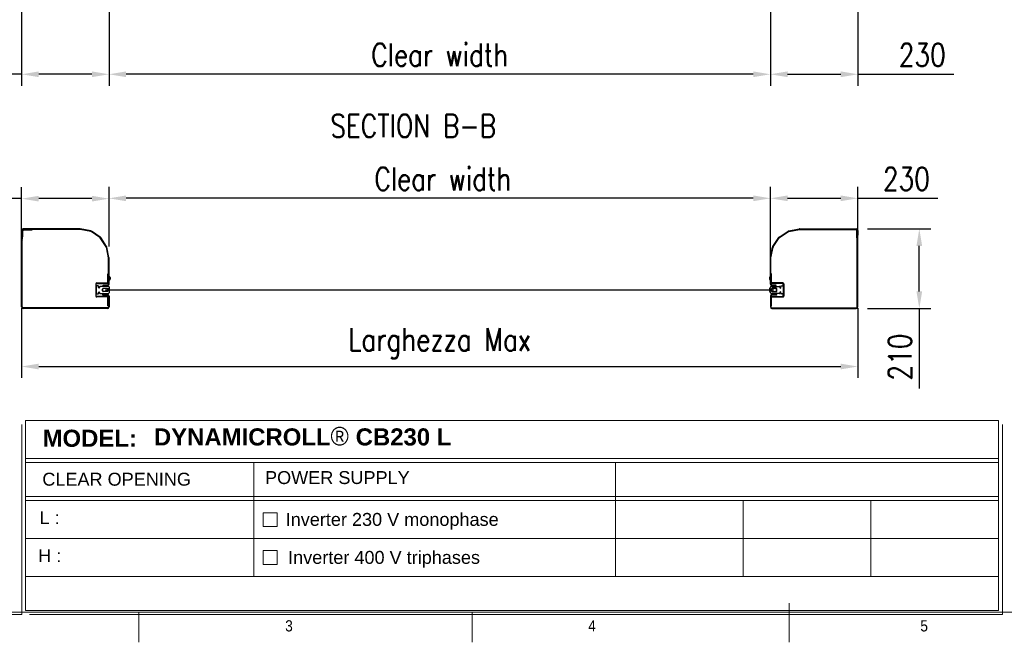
# Model space of a CAD drawing. Header units: inches. Extents: x 0 to 13926, y -6 to 5002.
# Tile 6 of 8: x 8461 to 11051, y 200 to 1839. Entities that reach past the tile are written whole.
import ezdxf

# ---------------------------------------------------------------- set-up
doc = ezdxf.new("R2010")
doc.units = ezdxf.units.IN
doc.header["$MEASUREMENT"] = 0
doc.layers.add('FORMAT', color=7, linetype='Continuous')
doc.styles.add('Compilazione 1', font='romans.shx', dxfattribs={"width": 0.75, "height": 480})
doc.styles.add('NYIP', font='romans.shx', dxfattribs={"width": 0.8})
doc.styles.add('SLDTEXTSTYLE0', font='GOTHIC.TTF', dxfattribs={"width": 0.913})
doc.styles.get("Standard").update_dxf_attribs({"font": 'arial.ttf'})
doc.dimstyles.new('STANDARD35', dxfattribs={"dimscale": 35, "dimtxt": 2, "dimasz": 1.5, "dimexe": 1, "dimexo": 1, "dimgap": 0.7, "dimtad": 1, "dimdec": 0, "dimdsep": 46, "dimtxsty": 'NYIP', "dimcen": 0, "dimclrd": 1, "dimclre": 1, "dimclrt": 2, "dimadec": 0, "dimazin": 0, "dimtfac": 1, "dimtdec": 0, "dimtix": 1, "dimtmove": 0, "dimatfit": 3, "dimfxl": 0, "dimtvp": 1, "dimtolj": 1, "dimtzin": 0, "dimarcsym": 0})

# ---------------------------------------------------------------- blocks, each defined once
blk = doc.blocks.new('A$C7C9C4F3F')
at = {"layer": 'FORMAT', "color": 7, "lineweight": 5}
for p, q in [((199.3, 199.3), (16199.3, 199.3)), ((4017.9, 199.3), (4017.9, 0)), ((6210.3, 0), (6210.3, 199.3)), ((8295, 0), (8295, 258.3))]:
    blk.add_line(p, q, dxfattribs=at)
at = {"color": 7, "lineweight": 5, "char_height": 73.8, "attachment_point": 1, "style": 'SLDTEXTSTYLE0'}
for s, insert in [('3', (4981.2, 145.3)), ('4', (6974.3, 145.3))]:
    blk.add_mtext(s, dxfattribs=dict(at, insert=insert))
at = {"layer": 'FORMAT', "color": 7, "lineweight": 5, "insert": (9158.6, 145.3), "char_height": 73.8, "attachment_point": 1, "style": 'SLDTEXTSTYLE0'}
blk.add_mtext('5', dxfattribs=at)
blk = doc.blocks.new('*D77')
at = {"color": 7, "lineweight": -2}
for p, q in [((8465.7, 1210), (8465.7, 1398.3)), ((8695.7, 1242.6), (8695.7, 1398.3)), ((8465.7, 1368.3), (8225.6, 1368.3)), ((8650.7, 1368.3), (8510.7, 1368.3))]:
    blk.add_line(p, q, dxfattribs=at)
at = {"color": 7}
for points in [[(8510.7, 1375.8), (8510.7, 1360.8), (8465.7, 1368.3)], [(8650.7, 1360.8), (8650.7, 1375.8), (8695.7, 1368.3)]]:
    blk.add_solid(points, dxfattribs=at)
at = {"layer": 'Defpoints', "color": 0}
for p in [(8465.7, 1368.3), (8695.7, 1212.6), (8465.7, 1180)]:
    blk.add_point(p, dxfattribs=at)
at = {"color": 7, "lineweight": 0, "insert": (8308.3, 1419.3), "char_height": 60, "attachment_point": 5, "style": 'NYIP'}
blk.add_mtext('\\A1;230', dxfattribs=at)
blk = doc.blocks.new('*D78')
at = {"color": 7, "lineweight": -2}
for p, q in [((8465.7, 1079.6), (8465.7, 896.4)), ((10665.7, 1079.6), (10665.7, 896.4)), ((8510.7, 926.4), (10620.7, 926.4))]:
    blk.add_line(p, q, dxfattribs=at)
at = {"color": 7}
for points in [[(8510.7, 933.9), (8510.7, 918.9), (8465.7, 926.4)], [(10620.7, 918.9), (10620.7, 933.9), (10665.7, 926.4)]]:
    blk.add_solid(points, dxfattribs=at)
at = {"layer": 'Defpoints', "color": 0}
for p in [(8465.7, 1109.6), (10665.7, 1109.6), (10665.7, 926.4)]:
    blk.add_point(p, dxfattribs=at)
at = {"color": 7, "lineweight": 0, "insert": (9565.7, 987.4), "char_height": 60, "attachment_point": 5, "style": 'NYIP'}
blk.add_mtext('\\A1;Larghezza Max ', dxfattribs=at)
blk = doc.blocks.new('*D79')
at = {"color": 7, "lineweight": -2}
for p, q in [((8695.7, 1242.2), (8695.7, 1399.2)), ((10435.7, 1200.1), (10435.7, 1399.2)), ((10390.7, 1369.2), (8740.7, 1369.2))]:
    blk.add_line(p, q, dxfattribs=at)
at = {"color": 7}
for points in [[(8740.7, 1376.7), (8740.7, 1361.7), (8695.7, 1369.2)], [(10390.7, 1361.7), (10390.7, 1376.7), (10435.7, 1369.2)]]:
    blk.add_solid(points, dxfattribs=at)
at = {"layer": 'Defpoints', "color": 0}
for p in [(8695.7, 1369.2), (8695.7, 1212.2), (10435.7, 1170.1)]:
    blk.add_point(p, dxfattribs=at)
at = {"color": 7, "lineweight": 0, "insert": (9574, 1420.2), "char_height": 60, "attachment_point": 5, "style": 'NYIP'}
blk.add_mtext('\\A1;Clear width^J', dxfattribs=at)
blk = doc.blocks.new('*D81')
at = {"color": 7, "lineweight": -2}
for p, q in [((10691.5, 1289), (10857.4, 1289)), ((10827.4, 1124), (10827.4, 1244)), ((10691.5, 1079), (10857.4, 1079)), ((10827.4, 1079), (10827.4, 868.6))]:
    blk.add_line(p, q, dxfattribs=at)
at = {"color": 7}
for points in [[(10834.9, 1244), (10819.9, 1244), (10827.4, 1289)], [(10819.9, 1124), (10834.9, 1124), (10827.4, 1079)]]:
    blk.add_solid(points, dxfattribs=at)
at = {"layer": 'Defpoints', "color": 0}
for p in [(10661.5, 1289), (10827.4, 1289), (10661.5, 1079)]:
    blk.add_point(p, dxfattribs=at)
at = {"color": 7, "lineweight": 0, "insert": (10776.4, 951.3), "char_height": 60, "attachment_point": 5, "rotation": 90, "style": 'NYIP'}
blk.add_mtext('\\A1;210', dxfattribs=at)
blk = doc.blocks.new('*D82')
at = {"color": 7, "lineweight": -2}
for p, q in [((10435.7, 1242.6), (10435.7, 1399.2)), ((10665.7, 1242.6), (10665.7, 1399.2)), ((10480.7, 1369.2), (10620.7, 1369.2)), ((10665.7, 1369.2), (10876.1, 1369.2))]:
    blk.add_line(p, q, dxfattribs=at)
at = {"color": 7}
for points in [[(10480.7, 1376.7), (10480.7, 1361.7), (10435.7, 1369.2)], [(10620.7, 1361.7), (10620.7, 1376.7), (10665.7, 1369.2)]]:
    blk.add_solid(points, dxfattribs=at)
at = {"layer": 'Defpoints', "color": 0}
for p in [(10665.7, 1369.2), (10435.7, 1212.6), (10665.7, 1212.6)]:
    blk.add_point(p, dxfattribs=at)
at = {"color": 7, "lineweight": 0, "insert": (10793.4, 1420.2), "char_height": 60, "attachment_point": 5, "style": 'NYIP'}
blk.add_mtext('\\A1;230', dxfattribs=at)
blk = doc.blocks.new('*D83')
at = {"color": 7, "lineweight": -2}
for p, q in [((8695.7, 1859.4), (8695.7, 1665.7)), ((10435.7, 1859.4), (10435.7, 1665.7)), ((10390.7, 1695.7), (8740.7, 1695.7))]:
    blk.add_line(p, q, dxfattribs=at)
at = {"color": 7}
for points in [[(8740.7, 1703.2), (8740.7, 1688.2), (8695.7, 1695.7)], [(10390.7, 1688.2), (10390.7, 1703.2), (10435.7, 1695.7)]]:
    blk.add_solid(points, dxfattribs=at)
at = {"layer": 'Defpoints', "color": 0}
for p in [(8695.7, 1889.4), (10435.7, 1889.4), (8695.7, 1695.7)]:
    blk.add_point(p, dxfattribs=at)
at = {"color": 7, "lineweight": 0, "insert": (9565.7, 1746.7), "char_height": 60, "attachment_point": 5, "style": 'NYIP'}
blk.add_mtext('\\A1;Clear width', dxfattribs=at)
blk = doc.blocks.new('*D84')
at = {"color": 7, "lineweight": -2}
for p, q in [((10435.7, 1859.4), (10435.7, 1665.7)), ((10665.7, 1859.4), (10665.7, 1665.7)), ((10480.7, 1695.7), (10620.7, 1695.7)), ((10665.7, 1695.7), (10917.9, 1695.7))]:
    blk.add_line(p, q, dxfattribs=at)
at = {"color": 7}
for points in [[(10480.7, 1703.2), (10480.7, 1688.2), (10435.7, 1695.7)], [(10620.7, 1688.2), (10620.7, 1703.2), (10665.7, 1695.7)]]:
    blk.add_solid(points, dxfattribs=at)
at = {"layer": 'Defpoints', "color": 0}
for p in [(10435.7, 1889.4), (10665.7, 1889.4), (10665.7, 1695.7)]:
    blk.add_point(p, dxfattribs=at)
at = {"color": 7, "lineweight": 0, "insert": (10835.1, 1746.7), "char_height": 60, "attachment_point": 5, "style": 'NYIP'}
blk.add_mtext('\\A1;230', dxfattribs=at)
blk = doc.blocks.new('*D85')
at = {"color": 7, "lineweight": -2}
for p, q in [((8465.7, 1859.4), (8465.7, 1665.7)), ((8695.7, 1859.4), (8695.7, 1665.7)), ((8465.7, 1695.7), (8213.5, 1695.7)), ((8650.7, 1695.7), (8510.7, 1695.7))]:
    blk.add_line(p, q, dxfattribs=at)
at = {"color": 7}
for points in [[(8510.7, 1703.2), (8510.7, 1688.2), (8465.7, 1695.7)], [(8650.7, 1688.2), (8650.7, 1703.2), (8695.7, 1695.7)]]:
    blk.add_solid(points, dxfattribs=at)
at = {"layer": 'Defpoints', "color": 0}
for p in [(8465.7, 1889.4), (8695.7, 1889.4), (8465.7, 1695.7)]:
    blk.add_point(p, dxfattribs=at)
at = {"color": 7, "lineweight": 0, "insert": (8296.2, 1746.7), "char_height": 60, "attachment_point": 5, "style": 'NYIP'}
blk.add_mtext('\\A1;230', dxfattribs=at)
blk = doc.blocks.new('*D93')
at = {"color": 7, "lineweight": -2}
for p, q in [((8439.8, 1289), (8277.7, 1289)), ((8307.7, 1244), (8307.7, 1124)), ((8439.8, 1079), (8277.7, 1079)), ((8307.7, 1079), (8307.7, 868.6))]:
    blk.add_line(p, q, dxfattribs=at)
at = {"color": 7}
for points in [[(8315.2, 1244), (8300.2, 1244), (8307.7, 1289)], [(8300.2, 1124), (8315.2, 1124), (8307.7, 1079)]]:
    blk.add_solid(points, dxfattribs=at)
at = {"layer": 'Defpoints', "color": 0}
for p in [(8469.8, 1289), (8307.7, 1079), (8469.8, 1079)]:
    blk.add_point(p, dxfattribs=at)
at = {"color": 7, "lineweight": 0, "insert": (8256.7, 951.3), "char_height": 60, "attachment_point": 5, "rotation": 90, "style": 'NYIP'}
blk.add_mtext('\\A1;210', dxfattribs=at)

msp = doc.modelspace()

# ---------------------------------------------------------------- linework, layer by layer
for p, q in [((8465.7, 1284.8), (8465.7, 1272.5)), ((8467.2, 1272.5), (8465.7, 1272.5)), ((8465.7, 1259.9), (8467.1, 1269.4)), ((8467.2, 1284.8), (8467.2, 1272.5)), ((8467.2, 1269.8), (8467.2, 1283.3)), ((8468.7, 1269.8), (8468.7, 1283.3)), ((8618.9, 1289), (8469.8, 1289)), ((8618.9, 1287.5), (8469.8, 1287.5)), ((8471.3, 1287.5), (8493.7, 1287.5)), ((8471.3, 1286), (8493.7, 1286)), ((8493.7, 1287.5), (8493.7, 1286)), ((8647.4, 1281.9), (8619.4, 1287.4)), ((8647.6, 1283.4), (8619.7, 1288.9)), ((8671.8, 1265.8), (8648.3, 1281.5)), ((8672.6, 1267.1), (8649.2, 1282.7)), ((10458.8, 1267.1), (10482.2, 1282.7)), ((10459.6, 1265.8), (10483, 1281.5)), ((10483.7, 1283.4), (10511.6, 1288.9)), ((10484, 1281.9), (10511.9, 1287.4)), ((10512.4, 1289), (10661.5, 1289)), ((10512.4, 1287.5), (10661.5, 1287.5)), ((10637.7, 1287.5), (10637.7, 1286)), ((10660, 1287.5), (10637.7, 1287.5)), ((10660, 1286), (10637.7, 1286)), ((10662.7, 1269.8), (10662.7, 1283.3)), ((10664.2, 1284.8), (10664.2, 1272.5)), ((10664.2, 1269.8), (10664.2, 1283.3)), ((10664.2, 1272.5), (10665.7, 1272.5)), ((10665.6, 1259.9), (10664.2, 1269.4)), ((10665.7, 1284.8), (10665.7, 1272.5)), ((8465.7, 1083.2), (8465.7, 1259.3)), ((8467.2, 1259.7), (8468.6, 1269.2)), ((8467.2, 1083.2), (8467.2, 1259.3)), ((8688.2, 1241.6), (8672.5, 1265.1)), ((8689.4, 1242.5), (8673.8, 1265.9)), ((10441.9, 1242.5), (10457.6, 1265.9)), ((10443.2, 1241.6), (10458.8, 1265.1)), ((10664.1, 1259.7), (10662.7, 1269.2)), ((10664.2, 1083.2), (10664.2, 1259.3)), ((10665.7, 1083.2), (10665.7, 1259.3)), ((8694.1, 1212.8), (8688.6, 1240.7)), ((8695.6, 1213), (8690, 1241)), ((10435.8, 1213), (10441.3, 1241)), ((10437.2, 1212.8), (10442.8, 1240.7)), ((8694.2, 1143.5), (8694.2, 1212.2)), ((8695.7, 1143.5), (8695.7, 1212.2)), ((10435.7, 1143.5), (10435.7, 1212.2)), ((10437.2, 1143.5), (10437.2, 1212.2)), ((8692.7, 1170), (8694.2, 1170)), ((8692.7, 1147.5), (8692.7, 1170)), ((8694.2, 1147.5), (8694.2, 1170)), ((10438.7, 1170), (10437.2, 1170)), ((10437.2, 1147.5), (10437.2, 1170)), ((10438.7, 1147.5), (10438.7, 1170)), ((8660.7, 1144), (8660.7, 1112)), ((8662.2, 1137.5), (8662.2, 1144)), ((8663.2, 1146.5), (8691.7, 1146.5)), ((8663.2, 1145), (8691.7, 1145)), ((8680.2, 1139.3), (8680.2, 1140.8)), ((8680.2, 1140.8), (8691.5, 1140.8)), ((8696.1, 1163.5), (8695.7, 1163.5)), ((8695.7, 1154), (8696.1, 1154)), ((8696.1, 1163.5), (8696.1, 1154)), ((8698.4, 1161.1), (8698.4, 1156.4)), ((10432.9, 1161.1), (10432.9, 1156.4)), ((10435.3, 1163.5), (10435.7, 1163.5)), ((10435.3, 1163.5), (10435.3, 1154)), ((10435.7, 1154), (10435.3, 1154)), ((10468.2, 1146.5), (10439.7, 1146.5)), ((10468.2, 1145), (10439.7, 1145)), ((10451.2, 1140.8), (10439.8, 1140.8)), ((10451.2, 1139.3), (10451.2, 1140.8)), ((10469.2, 1137.5), (10469.2, 1144)), ((10470.7, 1144), (10470.7, 1112)), ((8662.2, 1137.5), (8662.2, 1118.5)), ((8662.2, 1112), (8662.2, 1118.5)), ((8667.2, 1138.5), (8663.2, 1138.5)), ((8663.2, 1117.5), (8667.2, 1117.5)), ((8668.2, 1134.3), (8668.2, 1137.5)), ((8668.2, 1118.5), (8668.2, 1121.6)), ((8670.9, 1136.5), (8670.9, 1134.3)), ((8670.9, 1121.6), (8670.9, 1119.5)), ((8692.2, 1137.5), (8671.9, 1137.5)), ((8671.9, 1118.5), (8692.2, 1118.5)), ((8678.6, 1125.6), (8678.6, 1130.3)), ((8679.2, 1114.3), (8679.2, 1115.8)), ((8679.2, 1115.8), (8691.5, 1115.8)), ((8679.2, 1114.3), (8691.5, 1114.3)), ((8680.2, 1139.3), (8691.5, 1139.3)), ((8680.6, 1132.3), (8692.1, 1132.3)), ((8692.1, 1123.6), (8680.6, 1123.6)), ((8692.1, 1132.3), (8693.1, 1130)), ((8693.1, 1126), (8692.1, 1123.6)), ((8693.1, 1130), (8697.2, 1130)), ((8697.2, 1126), (8693.1, 1126)), ((8697.2, 1130), (8697.2, 1132.5)), ((8697.2, 1123.5), (8697.2, 1126)), ((10434.2, 1130), (10434.2, 1132.5)), ((10438.3, 1130), (10434.2, 1130)), ((10434.2, 1123.5), (10434.2, 1126)), ((10434.2, 1126), (10438.3, 1126)), ((10439.3, 1132.3), (10438.3, 1130)), ((10438.3, 1126), (10439.3, 1123.6)), ((10439.2, 1137.5), (10459.5, 1137.5)), ((10459.5, 1118.5), (10439.2, 1118.5)), ((10450.8, 1132.3), (10439.3, 1132.3)), ((10439.3, 1123.6), (10450.8, 1123.6)), ((10451.2, 1139.3), (10439.8, 1139.3)), ((10452.2, 1115.8), (10439.8, 1115.8)), ((10452.2, 1114.3), (10439.8, 1114.3)), ((10452.2, 1114.3), (10452.2, 1115.8)), ((10452.8, 1125.6), (10452.8, 1130.3)), ((10460.5, 1136.5), (10460.5, 1134.3)), ((10460.5, 1121.6), (10460.5, 1119.5)), ((10463.2, 1134.3), (10463.2, 1137.5)), ((10463.2, 1118.5), (10463.2, 1121.6)), ((10464.2, 1138.5), (10468.2, 1138.5)), ((10468.2, 1117.5), (10464.2, 1117.5)), ((10469.2, 1137.5), (10469.2, 1118.5)), ((10469.2, 1112), (10469.2, 1118.5)), ((8691.7, 1111), (8663.2, 1111)), ((8691.7, 1109.5), (8663.2, 1109.5)), ((8692.7, 1086), (8692.7, 1108.5)), ((8694.2, 1111.7), (8694.2, 1083.2)), ((8694.2, 1086), (8694.2, 1108.5)), ((8695.7, 1111.7), (8695.7, 1083.2)), ((10435.7, 1111.7), (10435.7, 1083.2)), ((10437.2, 1111.7), (10437.2, 1083.2)), ((10437.2, 1086), (10437.2, 1108.5)), ((10438.7, 1086), (10438.7, 1108.5)), ((10439.7, 1111), (10468.2, 1111)), ((10439.7, 1109.5), (10468.2, 1109.5)), ((8691.5, 1080.5), (8469.8, 1080.5)), ((8691.5, 1079), (8469.8, 1079)), ((8694.2, 1086), (8692.7, 1086)), ((10437.2, 1086), (10438.7, 1086)), ((10439.8, 1080.5), (10661.5, 1080.5)), ((10439.8, 1079), (10661.5, 1079))]:
    msp.add_line(p, q)
at = {"color": 7, "lineweight": 5}
for p, q in [((8679.7, 1124.2), (8679.7, 1131.6)), ((8679.7, 1125.6), (8679.7, 1130.3)), ((8690.4, 1131.9), (8680.1, 1131.9)), ((8680.1, 1123.9), (8690.4, 1123.9)), ((8686.2, 1128.7), (8686.2, 1127.2)), ((8686.2, 1128.7), (8695.2, 1128.7)), ((8686.2, 1128.7), (10435.8, 1128.7)), ((8695.2, 1127.2), (8686.2, 1127.2)), ((8686.2, 1127.2), (10435.8, 1127.2)), ((8690.7, 1129.2), (8690.7, 1131.6)), ((8695.2, 1129.2), (8690.7, 1129.2)), ((8690.7, 1124.2), (8690.7, 1126.6)), ((8690.7, 1126.6), (8695.2, 1126.6)), ((8695.2, 1129.2), (8695.2, 1128.7)), ((8695.2, 1128.7), (8725.2, 1128.7)), ((8695.2, 1127.2), (8695.2, 1126.6)), ((8695.2, 1127.2), (8725.2, 1127.2)), ((10414.4, 1128.7), (10444.4, 1128.7)), ((10414.4, 1127.2), (10444.4, 1127.2)), ((10435.4, 1128.7), (10444.4, 1128.7)), ((10444.4, 1127.2), (10435.4, 1127.2)), ((10439.9, 1129.2), (10438, 1129.2)), ((10438, 1129.2), (10438, 1128.7)), ((10438, 1126.6), (10438, 1127.2)), ((10438, 1126.6), (10439.9, 1126.6)), ((10439.9, 1131.6), (10439.9, 1129.2)), ((10439.9, 1126.6), (10439.9, 1124.2)), ((10449.6, 1131.9), (10440.2, 1131.9)), ((10440.2, 1123.9), (10449.6, 1123.9)), ((10444.4, 1127.2), (10444.4, 1128.7)), ((10450.5, 1130.3), (10450.5, 1125.6)), ((8476.3, 784), (11035.5, 784)), ((8476.3, 784), (8476.3, 284)), ((11035.5, 784), (11035.5, 284)), ((8465.9, 773.7), (8465.9, 273.7)), ((11045.8, 773.7), (11045.8, 273.7)), ((8476.3, 684.6), (11035.5, 684.6)), ((8476.3, 673.7), (11035.5, 673.7)), ((9076.5, 673.7), (9076.5, 373.7)), ((10028.2, 673.7), (10028.2, 373.7)), ((8476.3, 584.6), (11035.5, 584.6)), ((8476.3, 573.7), (11035.5, 573.7)), ((10364.2, 573.7), (10364.2, 373.7)), ((10700.2, 573.7), (10700.2, 373.7)), ((9101.6, 541.7), (9137.6, 541.7)), ((9101.6, 505.7), (9101.6, 541.7)), ((9137.6, 541.7), (9137.6, 505.7)), ((9137.6, 505.7), (9101.6, 505.7)), ((8476.3, 473.7), (11035.5, 473.7)), ((9101.6, 441.7), (9137.6, 441.7)), ((9101.6, 405.7), (9101.6, 441.7)), ((9137.6, 441.7), (9137.6, 405.7)), ((9137.6, 405.7), (9101.6, 405.7)), ((8476.3, 373.7), (11035.5, 373.7)), ((7256.6, 273.7), (8465.9, 273.7)), ((8476.3, 284), (11035.5, 284)), ((8486.6, 273.7), (11045.8, 273.7)), ((11045.8, 273.7), (9826.2, 273.7)), ((9836.5, 273.7), (11045.8, 273.7))]:
    msp.add_line(p, q, dxfattribs=at)
for centre, radius, start, end in [((8469.8, 1284.8), 4.17, 90, 180), ((8464.5, 1269.8), 2.67, 351.4692, 0), ((8469.8, 1284.8), 2.67, 90, 180), ((8471.3, 1283.3), 4.17, 90, 180), ((8464.5, 1269.8), 4.17, 351.4692, 0), ((8471.3, 1283.3), 2.67, 90, 180), ((8618.9, 1284.8), 4.17, 78.75, 90), ((8618.9, 1284.8), 2.67, 78.75, 90), ((8646.8, 1279.3), 2.67, 56.25, 78.75), ((8646.8, 1279.3), 4.17, 56.25, 78.75), ((10484.5, 1279.3), 4.17, 101.25, 123.75), ((10484.5, 1279.3), 2.67, 101.25, 123.75), ((10512.4, 1284.8), 4.17, 90, 101.25), ((10512.4, 1284.8), 2.67, 90, 101.25), ((10660, 1283.3), 4.17, 0, 90), ((10660, 1283.3), 2.67, 0, 90), ((10661.5, 1284.8), 4.17, 0, 90), ((10661.5, 1284.8), 2.67, 0, 90), ((10666.8, 1269.8), 4.17, 180, 188.5308), ((10666.8, 1269.8), 2.67, 180, 188.5308), ((8469.8, 1259.3), 4.17, 171.4692, 180), ((8469.8, 1259.3), 2.67, 171.4692, 180), ((8670.3, 1263.6), 2.67, 33.75, 56.25), ((8670.3, 1263.6), 4.17, 33.75, 56.25), ((10461.1, 1263.6), 4.17, 123.75, 146.25), ((10461.1, 1263.6), 2.67, 123.75, 146.25), ((10661.5, 1259.3), 2.67, 0, 8.5308), ((10661.5, 1259.3), 4.17, 0, 8.5308), ((8686, 1240.2), 2.67, 11.25, 33.75), ((8686, 1240.2), 4.17, 11.25, 33.75), ((10445.4, 1240.2), 4.17, 146.25, 168.75), ((10445.4, 1240.2), 2.67, 146.25, 168.75), ((8691.5, 1212.2), 2.67, 0, 11.25), ((8691.5, 1212.2), 4.17, 0, 11.25), ((10439.8, 1212.2), 4.17, 168.75, 180), ((10439.8, 1212.2), 2.67, 168.75, 180), ((8663.2, 1144), 2.5, 90, 180), ((8663.2, 1144), 1, 90, 180), ((8691.5, 1143.5), 4.17, 270, 0), ((8691.5, 1143.5), 2.67, 270, 0), ((8691.7, 1147.5), 1, 270, 0), ((8691.7, 1147.5), 2.5, 270, 0), ((8693.7, 1158.7), 5.32, 26.5409, 63.3384), ((8693.7, 1158.7), 5.32, 296.6616, 333.4591), ((10437.7, 1158.7), 5.32, 116.6616, 153.4591), ((10437.7, 1158.7), 5.32, 206.5409, 243.3384), ((10439.8, 1143.5), 4.17, 180, 270), ((10439.7, 1147.5), 2.5, 180, 270), ((10439.8, 1143.5), 2.67, 180, 270), ((10439.7, 1147.5), 1, 180, 270), ((10468.2, 1144), 2.5, 0, 90), ((10468.2, 1144), 1, 0, 90), ((8663.2, 1137.5), 1, 90, 180), ((8663.2, 1118.5), 1, 180, 270), ((8667.2, 1137.5), 1, 0, 90), ((8667.2, 1118.5), 1, 270, 0), ((8669.5, 1134.3), 1.35, 180, 0), ((8669.5, 1121.6), 1.35, 0, 180), ((8671.9, 1136.5), 1, 90, 180), ((8671.9, 1119.5), 1, 180, 270), ((8680.6, 1130.3), 2, 90, 180), ((8680.6, 1125.6), 2, 180, 270), ((8691.5, 1111.7), 4.17, 0, 90), ((8691.5, 1111.7), 2.67, 0, 90), ((8692.2, 1132.5), 5, 0, 90), ((8692.2, 1123.5), 5, 270, 0), ((10439.2, 1132.5), 5, 90, 180), ((10439.2, 1123.5), 5, 180, 270), ((10439.8, 1111.7), 4.17, 90, 180), ((10439.8, 1111.7), 2.67, 90, 180), ((10450.8, 1130.3), 2, 0, 90), ((10450.8, 1125.6), 2, 270, 0), ((10459.5, 1136.5), 1, 0, 90), ((10459.5, 1119.5), 1, 270, 0), ((10461.8, 1134.3), 1.35, 180, 0), ((10461.8, 1121.6), 1.35, 0, 180), ((10464.2, 1137.5), 1, 90, 180), ((10464.2, 1118.5), 1, 180, 270), ((10468.2, 1137.5), 1, 0, 90), ((10468.2, 1118.5), 1, 270, 0), ((8663.2, 1112), 2.5, 180, 270), ((8663.2, 1112), 1, 180, 270), ((8691.7, 1108.5), 2.5, 0, 90), ((8691.7, 1108.5), 1, 0, 90), ((10439.7, 1108.5), 2.5, 90, 180), ((10439.7, 1108.5), 1, 90, 180), ((10468.2, 1112), 2.5, 270, 0), ((10468.2, 1112), 1, 270, 0), ((8469.8, 1083.2), 4.17, 180, 270), ((8469.8, 1083.2), 2.67, 180, 270), ((8691.5, 1083.2), 4.17, 270, 0), ((8691.5, 1083.2), 2.67, 270, 0), ((10439.8, 1083.2), 4.17, 180, 270), ((10439.8, 1083.2), 2.67, 180, 270), ((10661.5, 1083.2), 4.17, 270, 0), ((10661.5, 1083.2), 2.67, 270, 0)]:
    msp.add_arc(centre, radius, start, end)
for centre, start, end in [((8690.4, 1131.6), 0, 90), ((8690.4, 1124.2), 270, 0), ((10440.2, 1131.6), 90, 180), ((10440.2, 1124.2), 180, 270)]:
    msp.add_arc(centre, 0.3, start, end, dxfattribs=at)
for points, knots in [([(8679.7, 1131.6), (8679.7, 1131.6), (8679.7, 1131.7), (8679.7, 1131.8), (8679.8, 1131.8), (8679.9, 1131.9), (8680, 1131.9), (8680.1, 1131.9), (8680.1, 1131.9)], [0, 0, 0, 0, 0.105221, 0.222295, 0.409925, 0.680735, 0.959498, 1, 1, 1, 1]), ([(8680.1, 1123.9), (8680.1, 1123.9), (8680, 1123.9), (8679.9, 1124), (8679.8, 1124), (8679.7, 1124.1), (8679.7, 1124.2), (8679.7, 1124.2), (8679.7, 1124.2)], [0, 0, 0, 0, 0.092131, 0.38607, 0.634154, 0.799389, 0.928685, 1, 1, 1, 1])]:
    msp.add_open_spline(points, degree=3, knots=knots, dxfattribs=at)

# ---------------------------------------------------------------- block references
at = {"xscale": 0.4, "yscale": 0.4, "zscale": 0.4}
msp.add_blockref('A$C7C9C4F3F', (7166.6, 200.4), dxfattribs=at)

# ---------------------------------------------------------------- texts
at = {"color": 7, "lineweight": 0, "insert": (9496, 1559.8, 1.5), "char_height": 60, "attachment_point": 5, "style": 'NYIP'}
msp.add_mtext('{SECTION B-B}', dxfattribs=at)
at = {"lineweight": 5, "insert": (8644.9, 760.1), "char_height": 45.022, "width": 498.031, "attachment_point": 2}
msp.add_mtext('{\\fArial|b1|i0|c0|p34;MODEL:}', dxfattribs=at)
at = {"color": 7, "lineweight": 5}
for s, insert, char_height, width, attachment_point in [('{\\fArial|b1|i0|c0|p34;DYNAMICROLL\\fCentury Gothic|b0|i0|c0|p34;\\H1.0833x;® \\fArial|b1|i0|c0|p34;\\H0.92311x;CB230 L}', (8813.8, 767.4), 45.0216, 2870.474, 1), ('{\\fArial|b0|i0|c0|p34;POWER SUPPLY}', (9296.4, 651.1), 34.043, 806.902, 2), ('{\\fArial|b0|i0|c0|p34;CLEAR OPENING}', (8715.7, 646.8), 34.043, 806.902, 2), ('{\\fArial|b0|i0|c0|p34;L :}', (8539.6, 545.6), 34.043, 90.063, 2), ('{\\fArial|b0|i0|c0|p34;Inverter 230 V monophase}', (9440.6, 541), 34.043, 897.538, 2), ('{\\fArial|b0|i0|c0|p34;H :}', (8539.6, 445.6), 34.043, 90.063, 2), ('{\\pxql;\\fArial|b0|i0|c0|p34;Inverter 400 V triphases}', (9615.6, 441), 34.043, 897.538, 2)]:
    msp.add_mtext(s, dxfattribs=dict(at, insert=insert, char_height=char_height, width=width, attachment_point=attachment_point))
at = {"insert": (7922.2, 591), "char_height": 43.085, "attachment_point": 1, "style": 'Compilazione 1'}
msp.add_mtext_dynamic_manual_height_columns("{\\fArial|b0|i0|c0|p0;BMPEUROPE srl\\P\\pxql;Strada della Freisa, 1\\P14019 - Villanova d'Asti}", width=1155.148, gutter_width=1474.6, heights=[777], dxfattribs=at)

# ---------------------------------------------------------------- dimensions: what is measured, and where the dimension line sits
at = {"color": 7, "lineweight": 0}
for base, p1, p2, angle, picture, middle in [((8465.7, 1695.7), (8695.7, 1889.4), (8465.7, 1889.4), 180, '*D85', (8296.2, 1695.7)), ((10665.7, 1695.7), (10435.7, 1889.4), (10665.7, 1889.4), 180, '*D84', (10835.1, 1695.7)), ((8465.7, 1368.3), (8695.7, 1212.6), (8465.7, 1180), 180, '*D77', (8308.3, 1368.3)), ((8307.7, 1079), (8469.8, 1289), (8469.8, 1079), 90, '*D93', (8307.7, 951.3)), ((10827.4, 1289), (10661.5, 1079), (10661.5, 1289), 90, '*D81', (10827.4, 951.3))]:
    dim = msp.add_linear_dim(base=base, p1=p1, p2=p2, angle=angle, dimstyle='STANDARD35', override={"dimscale": 30, "dimclrd": 7, "dimclre": 7, "dimclrt": 7}, dxfattribs=at)
    dim.commit()
    dim.dimension.update_dxf_attribs({"geometry": picture, "text_midpoint": middle, "dimtype": 160})
for base, p1, p2, text, picture, middle in [((8695.7, 1695.7), (10435.7, 1889.4), (8695.7, 1889.4), 'Clear width', '*D83', (9565.7, 1746.7)), ((10665.7, 926.4), (8465.7, 1109.6), (10665.7, 1109.6), 'Larghezza Max ', '*D78', (9565.7, 987.4))]:
    dim = msp.add_linear_dim(base=base, p1=p1, p2=p2, angle=180, text=text, dimstyle='STANDARD35', override={"dimscale": 30, "dimclrd": 7, "dimclre": 7, "dimclrt": 7}, dxfattribs=at)
    dim.commit()
    dim.dimension.update_dxf_attribs({"geometry": picture, "text_midpoint": middle})
dim = msp.add_linear_dim(base=(8695.7, 1369.2), p1=(10435.7, 1170.1), p2=(8695.7, 1212.2), angle=180, text='Clear width^J', dimstyle='STANDARD35', override={"dimscale": 30, "dimclrd": 7, "dimclre": 7, "dimclrt": 7}, dxfattribs=at)
dim.commit()
dim.dimension.update_dxf_attribs({"geometry": '*D79', "text_midpoint": (9574, 1369.2), "dimtype": 160})
dim = msp.add_linear_dim(base=(10665.7, 1369.2), p1=(10435.7, 1212.6), p2=(10665.7, 1212.6), dimstyle='STANDARD35', override={"dimscale": 30, "dimclrd": 7, "dimclre": 7, "dimclrt": 7}, dxfattribs=at)
dim.commit()
dim.dimension.update_dxf_attribs({"geometry": '*D82', "text_midpoint": (10793.4, 1369.2), "dimtype": 160})

doc.saveas('drawing.dxf')
